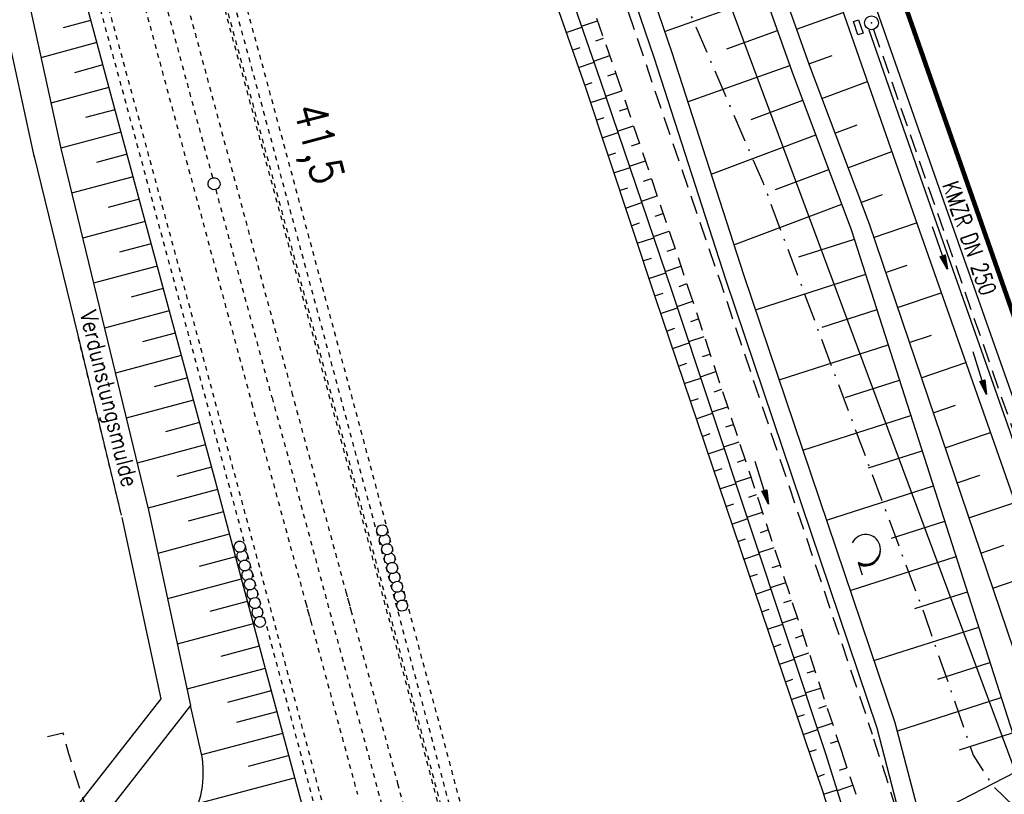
# Model space of a CAD drawing. Extents: x 446740 to 447511, y 442825 to 444215.
# Tile 9 of 94: x 447066 to 447172, y 443232 to 443316. Entities that reach past the tile are written whole.
import ezdxf
from ezdxf.enums import TextEntityAlignment as Align

# ---------------------------------------------------------------- set-up
doc = ezdxf.new("R2010")
doc.units = 0
doc.header["$LTSCALE"] = 2
doc.header["$MEASUREMENT"] = 0
for name, pattern in [('ACAD_ISO02W100', [0.5, 0.25, -0.25]), ('ACAD_ISO03W100', [0.5, 0.25, -0.25]), ('ACAD_ISO10W100W', [0.5, 0.25, -0.25]), ('AUSGEZOGEN', [0]), ('BAB-FM2', [2.6, 1.5, -0.5, 0.1, -0.5]), ('GESTRICH-X2', [1.5, 1, -0.5]), ('STRICHLINIEX2', [0.5, 0.25, -0.25])]:
    doc.linetypes.add(name, pattern=pattern)
doc.layers.get('0').update_dxf_attribs({"linetype": 'AUSGEZOGEN'})
for name, color, linetype in [('205-GRENZL-BAB', 7, 'AUSGEZOGEN'), ('BAB_FM', 5, 'BAB-FM2'), ('BOESCHG', 250, 'AUSGEZOGEN'), ('DB-Bahnachse', 7, 'CONTINUOUS'), ('DB-Geländemodellierung', 15, 'CONTINUOUS'), ('DB-Gleisachsen', 7, 'CONTINUOUS'), ('DB-Ingenieurbauwerke', 15, 'CONTINUOUS'), ('FBRTOP', 250, 'AUSGEZOGEN'), ('GRABEN', 250, 'AUSGEZOGEN'), ('KANAL', 7, 'GESTRICH-X2'), ('MULDE', 250, 'AUSGEZOGEN'), ('PFEIL', 7, 'CONTINUOUS'), ('PFEILTOP', 200, 'AUSGEZOGEN'), ('SCHSYMBOL', 200, 'AUSGEZOGEN'), ('STROMLTG', 4, 'AUSGEZOGEN'), ('TEXTO', 4, 'CONTINUOUS'), ('WALD', 8, 'AUSGEZOGEN'), ('WEG', 250, 'GESTRICH-X2')]:
    doc.layers.add(name, color=color, linetype=linetype)
doc.styles.add('ROMANS', font='romans.shx', dxfattribs={"width": 0.8})

# ---------------------------------------------------------------- blocks, each defined once
blk = doc.blocks.new('GST')
at = {"color": 0}
blk.add_circle((0, 0), 0.75, dxfattribs=at)
blk.add_point((0, 0), dxfattribs=at)
blk = doc.blocks.new('17')
blk.add_lwpolyline([(-0.76, -1.22), (0.75, -1.22), (0.75, -1.8), (-0.76, -1.8)], close=True)
blk.add_blockref('GST', (0, 0))
blk = doc.blocks.new('PFEIL2')
at = {"color": 0}
for p, q in [((0.88, 0), (-2.4, -0.01)), ((0.88, -0.27), (0.88, 0.28)), ((0.88, 0.28), (2.43, 0.01)), ((0.91, 0.27), (0.88, 0.26)), ((0.97, 0.26), (0.88, 0.25)), ((1.02, 0.25), (0.88, 0.23)), ((1.07, 0.24), (0.88, 0.21)), ((1.13, 0.23), (0.88, 0.19)), ((1.18, 0.22), (0.88, 0.17)), ((1.24, 0.21), (0.88, 0.15)), ((1.29, 0.21), (0.88, 0.14)), ((1.34, 0.2), (0.88, 0.12)), ((1.4, 0.19), (0.88, 0.1)), ((1.45, 0.18), (0.88, 0.08)), ((1.51, 0.17), (0.88, 0.06)), ((1.56, 0.16), (0.88, 0.04)), ((1.61, 0.15), (0.88, 0.02)), ((1.67, 0.14), (0.88, 0.01)), ((1.72, 0.13), (0.88, -0.01)), ((1.78, 0.12), (0.88, -0.03)), ((1.83, 0.11), (0.88, -0.05)), ((1.88, 0.1), (0.88, -0.07)), ((1.94, 0.09), (0.88, -0.09)), ((2.05, 0.08), (0.88, -0.12)), ((1.99, 0.08), (0.88, -0.11)), ((2.1, 0.07), (0.88, -0.14)), ((2.15, 0.06), (0.88, -0.16)), ((2.21, 0.05), (0.88, -0.18)), ((2.26, 0.04), (0.88, -0.2)), ((2.32, 0.03), (0.88, -0.22)), ((2.37, 0.02), (0.88, -0.23)), ((2.42, 0.01), (0.88, -0.25)), ((2.43, 0.01), (0.88, -0.27))]:
    blk.add_line(p, q, dxfattribs=at)
blk = doc.blocks.new('LW')
at = {"color": 0}
blk.add_line((1.18, 0), (2.58, 0), dxfattribs=at)
for centre, radius, start, end in [((0.07, 1.19), 1.6, 312.7202, 226.7249), ((0.17, 1.08), 1.68, 321.1992, 68.9844), ((0.08, 1.13), 1.67, 319.2916, 65.2101)]:
    blk.add_arc(centre, radius, start, end, dxfattribs=at)

msp = doc.modelspace()

# ---------------------------------------------------------------- linework, layer by layer
at = {"layer": '205-GRENZL-BAB', "flags": 128}
msp.add_lwpolyline([(447176.84, 443225.15), (447126.27, 443361.21)], dxfattribs=at)
at = {"layer": 'BAB_FM', "flags": 128}
msp.add_lwpolyline([(447041.09, 443572.53), (447059.62, 443523.41), (447073.19, 443487.89), (447078.81, 443472.96), (447089.52, 443444.22), (447100.85, 443411.87), (447104.63, 443401.17), (447108.16, 443390.66), (447109.91, 443386.11), (447112.79, 443378.7), (447114.65, 443373.89), (447126.29, 443344.06), (447146.09, 443298.15), (447163.6, 443251.32), (447168.8, 443236.26), (447170.93, 443232.91), (447173.17, 443230.78), (447174.5, 443228.82), (447177.14, 443201.34), (447178.75, 443201.5)], dxfattribs=at)
at = {"layer": 'BOESCHG'}
for p, q in [((447135.5, 443314.4), (447146.34, 443318.26)), ((447149.74, 443314.67), (447154.78, 443316.47)), ((447126.54, 443314.97), (447128.26, 443315.57)), ((447124.87, 443314.28), (447126.58, 443314.87)), ((447142.22, 443312.55), (447147.68, 443314.5)), ((447128.06, 443313.38), (447128.92, 443313.68)), ((447128.85, 443313.87), (447128.85, 443313.87)), ((447125.54, 443312.39), (447126.38, 443312.69)), ((447129.51, 443311.98), (447129.51, 443311.98)), ((447126.2, 443310.5), (447127.89, 443311.09)), ((447127.85, 443311.19), (447129.58, 443311.8)), ((447151.08, 443310.9), (447153.59, 443311.8)), ((447129.37, 443309.61), (447130.24, 443309.91)), ((447130.17, 443310.1), (447130.17, 443310.1)), ((447137.99, 443306.8), (447149.02, 443310.73)), ((447126.86, 443308.62), (447127.7, 443308.91)), ((447152.48, 443307.16), (447157.39, 443309)), ((447129.15, 443307.43), (447130.88, 443308.01)), ((447130.81, 443308.2), (447130.81, 443308.2)), ((447127.49, 443306.72), (447129.19, 443307.28)), ((447144.85, 443304.89), (447150.42, 443306.98)), ((447130.65, 443305.83), (447131.52, 443306.12)), ((447131.45, 443306.31), (447131.45, 443306.31)), ((447128.12, 443304.82), (447128.98, 443305.1)), ((447132.09, 443304.41), (447132.09, 443304.41)), ((447128.75, 443302.92), (447130.48, 443303.5)), ((447130.43, 443303.64), (447132.15, 443304.22)), ((447153.89, 443303.41), (447156.3, 443304.32)), ((447131.93, 443302.04), (447132.79, 443302.33)), ((447132.73, 443302.52), (447132.73, 443302.52)), ((447140.52, 443298.99), (447151.82, 443303.24)), ((447129.38, 443301.02), (447130.25, 443301.31)), ((447155.3, 443299.67), (447160.02, 443301.44)), ((447131.72, 443299.85), (447133.43, 443300.43)), ((447133.37, 443300.62), (447133.37, 443300.62)), ((447130.01, 443299.13), (447131.77, 443299.71)), ((447147.49, 443297.34), (447153.23, 443299.49)), ((447133.22, 443298.25), (447134.07, 443298.54)), ((447134.01, 443298.73), (447134.01, 443298.73)), ((447130.64, 443297.23), (447131.53, 443297.52)), ((447131.27, 443295.33), (447133.05, 443295.92)), ((447133, 443296.07), (447134.71, 443296.64)), ((447134.65, 443296.83), (447134.65, 443296.83)), ((447156.7, 443295.92), (447159.02, 443296.8)), ((447135.28, 443294.93), (447135.29, 443294.94)), ((447142.98, 443291.37), (447154.64, 443295.75)), ((447134.5, 443294.46), (447135.35, 443294.75)), ((447158.06, 443292.16), (447162.71, 443293.74)), ((447131.9, 443293.43), (447132.8, 443293.73)), ((447134.29, 443292.28), (447135.99, 443292.85)), ((447135.92, 443293.04), (447135.93, 443293.04)), ((447132.53, 443291.53), (447134.34, 443292.13)), ((447150.01, 443290.07), (447156, 443291.99)), ((447135.78, 443290.67), (447136.63, 443290.96)), ((447136.56, 443291.14), (447136.56, 443291.15)), ((447133.16, 443289.63), (447134.07, 443289.94)), ((447135.58, 443288.49), (447137.27, 443289.06)), ((447137.2, 443289.25), (447137.2, 443289.25)), ((447159.35, 443288.37), (447161.7, 443289.17)), ((447133.79, 443287.74), (447135.63, 443288.34)), ((447145.3, 443284.36), (447157.22, 443288.18)), ((447137.06, 443286.88), (447137.91, 443287.17)), ((447137.84, 443287.35), (447137.84, 443287.35)), ((447134.42, 443285.84), (447135.35, 443286.14)), ((447136.85, 443284.71), (447138.54, 443285.27)), ((447138.47, 443285.46), (447138.47, 443285.46)), ((447160.64, 443284.59), (447165.37, 443286.19)), ((447135.06, 443283.94), (447136.9, 443284.56)), ((447152.51, 443282.47), (447158.44, 443284.37)), ((447138.32, 443283.09), (447139.16, 443283.37)), ((447139.1, 443283.56), (447139.1, 443283.56)), ((447135.7, 443282.05), (447136.62, 443282.36)), ((447138.11, 443280.91), (447139.79, 443281.47)), ((447139.73, 443281.66), (447139.73, 443281.66)), ((447161.92, 443280.8), (447164.31, 443281.61)), ((447136.35, 443280.16), (447138.16, 443280.77)), ((447147.86, 443276.78), (447159.65, 443280.56)), ((447139.58, 443279.29), (447140.42, 443279.57)), ((447140.35, 443279.76), (447140.36, 443279.76)), ((447136.99, 443278.26), (447137.89, 443278.57)), ((447140.98, 443277.86), (447140.98, 443277.86)), ((447163.21, 443277.01), (447168.02, 443278.65)), ((447137.63, 443276.37), (447139.42, 443276.97)), ((447139.37, 443277.12), (447141.05, 443277.67)), ((447155.01, 443274.87), (447160.87, 443276.75)), ((447140.84, 443275.5), (447141.67, 443275.77)), ((447141.61, 443275.96), (447141.61, 443275.96)), ((447138.27, 443274.47), (447139.16, 443274.77)), ((447140.63, 443273.32), (447142.3, 443273.87)), ((447142.24, 443274.06), (447142.24, 443274.06)), ((447164.49, 443273.22), (447166.92, 443274.05)), ((447138.91, 443272.58), (447140.68, 443273.18)), ((447150.42, 443269.2), (447162.09, 443272.94)), ((447142.1, 443271.7), (447142.93, 443271.97)), ((447142.86, 443272.16), (447142.87, 443272.16)), ((447139.56, 443270.68), (447140.43, 443270.98)), ((447165.78, 443269.44), (447170.67, 443271.1)), ((447140.2, 443268.79), (447141.94, 443269.38)), ((447141.9, 443269.53), (447143.56, 443270.08)), ((447143.49, 443270.26), (447143.49, 443270.26)), ((447144.12, 443268.37), (447144.12, 443268.37)), ((447157.5, 443267.27), (447163.31, 443269.13)), ((447140.84, 443266.9), (447141.71, 443267.19)), ((447143.36, 443267.9), (447144.18, 443268.18)), ((447143.16, 443265.73), (447144.81, 443266.28)), ((447144.75, 443266.47), (447144.75, 443266.47)), ((447167.07, 443265.65), (447169.53, 443266.49)), ((447141.48, 443265), (447143.21, 443265.59)), ((447152.97, 443261.62), (447164.53, 443265.32)), ((447144.61, 443264.11), (447145.44, 443264.38)), ((447145.37, 443264.57), (447145.38, 443264.57)), ((447142.12, 443263.11), (447142.98, 443263.4)), ((447168.35, 443261.86), (447173.32, 443263.55)), ((447144.42, 443261.94), (447146.07, 443262.48)), ((447146, 443262.67), (447146, 443262.67)), ((447142.76, 443261.21), (447144.47, 443261.79)), ((447160, 443259.67), (447165.75, 443261.51)), ((447145.87, 443260.31), (447146.69, 443260.58)), ((447146.63, 443260.77), (447146.63, 443260.77)), ((447143.41, 443259.32), (447144.25, 443259.61)), ((447145.68, 443258.14), (447147.32, 443258.68)), ((447147.26, 443258.87), (447147.26, 443258.87)), ((447169.64, 443258.07), (447172.14, 443258.92)), ((447144.05, 443257.42), (447145.73, 443257.99)), ((447155.53, 443254.04), (447166.97, 443257.7)), ((447147.13, 443256.51), (447147.95, 443256.78)), ((447147.89, 443256.97), (447147.89, 443256.97)), ((447144.69, 443255.53), (447145.53, 443255.81)), ((447170.92, 443254.29), (447175.96, 443256)), ((447146.94, 443254.34), (447148.58, 443254.88)), ((447148.51, 443255.07), (447148.51, 443255.07)), ((447145.33, 443253.64), (447146.99, 443254.2)), ((447162.5, 443252.07), (447168.19, 443253.89)), ((447148.39, 443252.72), (447149.21, 443252.98)), ((447149.14, 443253.17), (447149.14, 443253.17)), ((447145.97, 443251.74), (447146.8, 443252.02)), ((447149.77, 443251.27), (447149.77, 443251.28)), ((447146.62, 443249.85), (447148.26, 443250.4)), ((447148.21, 443250.55), (447149.83, 443251.09)), ((447149.65, 443248.92), (447150.46, 443249.19)), ((447150.4, 443249.38), (447150.4, 443249.38)), ((447158.09, 443246.46), (447169.41, 443250.08)), ((447147.26, 443247.95), (447148.07, 443248.23)), ((447149.47, 443246.75), (447151.09, 443247.29)), ((447151.02, 443247.48), (447151.03, 443247.48)), ((447147.9, 443246.06), (447149.52, 443246.61)), ((447165, 443244.47), (447170.63, 443246.27)), ((447150.91, 443245.12), (447151.72, 443245.39)), ((447151.65, 443245.58), (447151.65, 443245.58)), ((447148.54, 443244.16), (447149.34, 443244.44)), ((447149.18, 443242.27), (447150.78, 443242.81)), ((447150.73, 443242.96), (447152.34, 443243.49)), ((447152.28, 443243.68), (447152.28, 443243.68)), ((447152.91, 443241.78), (447152.91, 443241.78)), ((447160.58, 443238.85), (447171.85, 443242.46)), ((447149.82, 443240.38), (447150.62, 443240.65)), ((447152.17, 443241.33), (447152.97, 443241.59)), ((447151.99, 443239.16), (447153.6, 443239.69)), ((447153.53, 443239.88), (447153.54, 443239.88)), ((447150.47, 443238.48), (447152.04, 443239.02)), ((447167.34, 443236.82), (447173.07, 443238.65)), ((447153.42, 443237.53), (447154.23, 443237.79)), ((447154.16, 443237.98), (447154.16, 443237.98)), ((447151.11, 443236.59), (447151.89, 443236.85)), ((447163.13, 443229.15), (447175.59, 443235.56)), ((447154.37, 443234.61), (447155.19, 443234.88)), ((447152.02, 443233.92), (447152.77, 443234.18)), ((447152.66, 443232.03), (447154.13, 443232.51)), ((447154.15, 443232.43), (447155.82, 443232.99))]:
    msp.add_line(p, q, dxfattribs=at)
msp.add_lwpolyline([(447062.64, 443560.93), (447063.01, 443559.76), (447073.75, 443528.05), (447151.12, 443310.8), (447157.57, 443293.63), (447175.98, 443239.39), (447177.71, 443236.56)], dxfattribs=at)
at = {"layer": 'BOESCHG', "flags": 128}
for points in [[(447061.07, 443559.64), (447071.86, 443527.41), (447149.23, 443310.13), (447155.69, 443292.92), (447173.13, 443238.45), (447175.96, 443235.12)], [(447104.72, 443374.99), (447108.89, 443359.87), (447126.91, 443308.48), (447134.48, 443285.68), (447151.37, 443235.82)]]:
    msp.add_lwpolyline(points, dxfattribs=at)
at = {"layer": 'BOESCHG'}
msp.add_lwpolyline([(447151.37, 443235.82, -0.010547), (447154.1, 443227.46, -0.011867), (447156.19, 443219.93, -0.00133)], format="xyb", dxfattribs=at)
at = {"layer": 'DB-Bahnachse', "linetype": 'ACAD_ISO10W100W'}
for p, q in [((447074.05, 443345.5), (447086.7, 443298.59)), ((447087.04, 443297.33), (447093.1, 443274.85)), ((447093.12, 443274.86), (447107.3, 443222.2))]:
    msp.add_line(p, q, dxfattribs=at)
at = {"layer": 'DB-Bahnachse', "linetype": 'Continuous'}
msp.add_ellipse((447086.87, 443297.96), major_axis=(-0.46, 0.46), ratio=1, start_param=2.598780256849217, end_param=8.881965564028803, dxfattribs=at)
at = {"layer": 'DB-Geländemodellierung', "linetype": 'Continuous'}
for p, q in [((447071.57, 443322.85), (447076.81, 443303.55)), ((447063.18, 443320.38), (447067.46, 443300.8)), ((447066.07, 443321.19), (447070.35, 443301.62)), ((447073.54, 443315.61), (447070.59, 443314.81)), ((447074.19, 443313.2), (447068.17, 443311.56)), ((447074.85, 443310.79), (447071.78, 443309.95)), ((447075.5, 443308.37), (447069.24, 443306.67)), ((447076.16, 443305.96), (447072.97, 443305.1)), ((447076.81, 443303.55), (447070.31, 443301.79)), ((447076.81, 443303.55), (447082.03, 443284.24)), ((447070.35, 443301.62), (447075.08, 443282.17)), ((447067.41, 443301.04), (447072.14, 443281.59)), ((447077.47, 443301.14), (447074.18, 443300.25)), ((447078.12, 443298.72), (447071.49, 443296.93)), ((447078.77, 443296.31), (447075.42, 443295.4)), ((447079.42, 443293.9), (447072.67, 443292.07)), ((447080.07, 443291.48), (447076.67, 443290.56)), ((447080.73, 443289.07), (447073.85, 443287.21)), ((447081.38, 443286.65), (447077.91, 443285.72)), ((447082.03, 443284.24), (447075.04, 443282.35)), ((447082.03, 443284.24), (447087.22, 443264.93)), ((447075.08, 443282.17), (447079.79, 443262.72)), ((447072.14, 443281.59), (447076.84, 443262.15)), ((447082.68, 443281.82), (447079.15, 443280.87)), ((447083.33, 443279.41), (447076.21, 443277.5)), ((447083.98, 443276.99), (447080.39, 443276.03)), ((447084.63, 443274.58), (447077.39, 443272.63)), ((447085.28, 443272.16), (447081.63, 443271.18)), ((447085.92, 443269.75), (447078.57, 443267.77)), ((447086.57, 443267.34), (447082.86, 443266.34)), ((447087.22, 443264.93), (447079.74, 443262.93)), ((447087.22, 443264.93), (447092.38, 443245.6)), ((447076.9, 443261.91), (447081.1, 443242.32)), ((447079.79, 443262.72), (447084.32, 443241.61)), ((447087.87, 443262.51), (447084.07, 443261.5)), ((447088.51, 443260.1), (447080.79, 443258.03)), ((447089.16, 443257.68), (447085.24, 443256.63)), ((447089.8, 443255.27), (447081.84, 443253.14)), ((447090.45, 443252.85), (447086.41, 443251.77)), ((447091.09, 443250.44), (447082.89, 443248.24)), ((447091.74, 443248.02), (447087.58, 443246.91)), ((447092.38, 443245.6), (447083.94, 443243.36)), ((447092.38, 443245.6), (447101.52, 443211.67)), ((447093.03, 443243.19), (447088.31, 443241.94)), ((447081.1, 443242.32), (447064.35, 443220.93)), ((447084.32, 443241.61), (447068.33, 443221.16)), ((447085.61, 443235.9), (447084.32, 443241.61)), ((447093.65, 443240.92), (447089.3, 443239.77)), ((447094.24, 443238.6), (447085.52, 443236.27)), ((447094.88, 443236.18), (447090.53, 443235.03)), ((447095.52, 443233.76), (447085.17, 443231.03))]:
    msp.add_line(p, q, dxfattribs=at)
at = {"layer": 'DB-Geländemodellierung', "linetype": 'ACAD_ISO02W100'}
msp.add_line((447072.19, 443281.36), (447076.9, 443261.91), dxfattribs=at)
at = {"layer": 'DB-Geländemodellierung', "linetype": 'Continuous'}
msp.add_ellipse((447075.26, 443234.38), major_axis=(-2.51, 10.15), ratio=1, start_param=3.095664, end_param=4.616208, dxfattribs=at)
at = {"layer": 'DB-Gleisachsen', "linetype": 'ACAD_ISO03W100'}
for p, q in [((447076.22, 443346.08), (447095.27, 443275.43)), ((447071.88, 443344.91), (447090.93, 443274.26)), ((447095.25, 443275.43), (447101.77, 443251.39)), ((447090.91, 443274.26), (447097.43, 443250.21)), ((447101.12, 443253.83), (447106.68, 443233.19)), ((447096.78, 443252.66), (447102.34, 443232.02)), ((447106.67, 443233.18), (447109.47, 443222.78))]:
    msp.add_line(p, q, dxfattribs=at)
at = {"layer": 'DB-Ingenieurbauwerke', "linetype": 'ACAD_ISO03W100'}
for centre, major_axis, start_param, end_param in [((432612.54, 439385.81), (-3603.02, 14560.85), -1.563139, -1.537591), ((432617.34, 439386.46), (-3602.04, 14555.89), -1.563155, -1.537607), ((432600.7, 439382.48), (-3603.4, 14560.75), -1.563165, -1.537617)]:
    msp.add_ellipse(centre, major_axis=major_axis, ratio=1, start_param=start_param, end_param=end_param, dxfattribs=at)
at = {"layer": 'DB-Ingenieurbauwerke', "linetype": 'STRICHLINIEX2'}
for major_axis, start_param, end_param in [((-3604.72, 14567.69), -1.56314, -1.537591), ((-3605.04, 14568.84), -1.563142, -1.537593), ((-3601.83, 14553.88), -1.563174, -1.537625)]:
    msp.add_ellipse((432606.62, 439384.14), major_axis=major_axis, ratio=1, start_param=start_param, end_param=end_param, dxfattribs=at)
at = {"layer": 'DB-Ingenieurbauwerke', "linetype": 'Continuous'}
for centre, start_param, end_param in [((447105.01, 443260.52), 2.598780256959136, 8.881965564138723), ((447105.28, 443259.5), -0.019553, 2.111319), ((447105.28, 443259.5), 3.12204, 5.252911), ((447089.64, 443258.76), 2.598780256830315, 8.881965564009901), ((447105.55, 443258.49), 2.598780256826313, 8.881965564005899), ((447089.91, 443257.74), -0.019553, 2.111319), ((447089.91, 443257.74), 3.12204, 5.252911), ((447105.82, 443257.47), -0.019553, 2.111319), ((447105.82, 443257.47), 3.12204, 5.252911), ((447090.18, 443256.73), 2.598780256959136, 8.881965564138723), ((447106.09, 443256.46), 2.598780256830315, 8.881965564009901), ((447090.45, 443255.71), -0.019553, 2.111319), ((447090.45, 443255.71), 3.12204, 5.252911), ((447106.36, 443255.44), -0.019553, 2.111319), ((447106.36, 443255.44), 3.12204, 5.252911), ((447090.72, 443254.7), 2.598780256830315, 8.881965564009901), ((447106.63, 443254.43), 2.598780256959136, 8.881965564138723), ((447091, 443253.69), -0.019553, 2.111319), ((447091, 443253.69), 3.12204, 5.252911), ((447106.9, 443253.41), -0.019553, 2.111319), ((447106.9, 443253.41), 3.12204, 5.252911), ((447091.27, 443252.67), 2.598780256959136, 8.881965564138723), ((447107.17, 443252.4), 2.598780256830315, 8.881965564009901), ((447091.54, 443251.66), -0.019553, 2.111319), ((447091.81, 443250.64), 2.598780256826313, 8.881965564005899), ((447091.54, 443251.66), 3.12204, 5.252911)]:
    msp.add_ellipse(centre, major_axis=(-0.424, 0.424), ratio=1, start_param=start_param, end_param=end_param, dxfattribs=at)
at = {"layer": 'FBRTOP', "color": 0, "const_width": 0.5}
for points in [[(447118.97, 443523.41, 0), (447120.06, 443520.3, 0.000001), (447128.32, 443496.71, -0.000001), (447136.57, 443473.11), (447169.61, 443378.72), (447194.38, 443307.94), (447235.68, 443189.95, 0.000007), (447239.8, 443178.15, -0.000007), (447243.93, 443166.36), (447252.19, 443142.76, -0.000006), (447256.32, 443130.96, 0.000022), (447260.45, 443119.16, 0.000245), (447260.49, 443119.05, -0.000037), (447260.75, 443118.3, -0.001706), (447263.81, 443109.5, -0.001063), (447268.63, 443095.36, -0.001991), (447272.09, 443084.99, -0.001529), (447276.51, 443071.45, -0.001558), (447280.34, 443059.48, -0.001554), (447284.1, 443047.45, -0.001558)], [(447097.14, 443501.03, 0.000001), (447101.89, 443487.46, -0.000001), (447110.15, 443463.86), (447143.18, 443369.48), (447167.95, 443298.69), (447209.25, 443180.7, 0.000007), (447213.38, 443168.9, -0.000007), (447217.51, 443157.11), (447225.76, 443133.51, -0.000006), (447229.89, 443121.71, 0.000024), (447234.02, 443109.91, 0.00024), (447234.06, 443109.81, -0.000035), (447234.3, 443109.11, -0.001704), (447237.33, 443100.4, -0.001064), (447242.09, 443086.43, -0.001991), (447245.51, 443076.2, -0.001529), (447249.86, 443062.85, -0.001558), (447253.64, 443051.04, -0.001554)]]:
    msp.add_lwpolyline(points, format="xyb", dxfattribs=at)
at = {"layer": 'FBRTOP', "color": 0, "const_width": 0.5, "flags": 128}
msp.add_lwpolyline([(447054.23, 443672.01, -0.000058), (447059.15, 443657.98, -0.000209), (447060.51, 443654.1), (447076.91, 443607.23, -0.00001), (447085.11, 443583.76, 0.00012), (447093.32, 443560.29, 0.000417), (447101.43, 443537.18, -0.000045), (447109.54, 443514.08, -0.00001), (447124.64, 443471.03, -0.000095), (447126.18, 443466.66, -0.000016), (447129.92, 443455.97, -0.000005), (447142.61, 443419.74, -0.000002), (447150.9, 443396.08, 0.000002), (447159.19, 443372.42, 0.000036), (447167.39, 443349.02, -0.000032), (447175.58, 443325.62, -0.000186), (447183.81, 443302.1, 0.000047), (447192.04, 443278.58, 0.000085), (447192.14, 443278.31, 0), (447208.43, 443231.8, 0.000395), (447209.64, 443228.37, 0.000103), (447214.26, 443215.27)], format="xyb", dxfattribs=at)
at = {"layer": 'FBRTOP', "color": 0, "flags": 128}
msp.add_lwpolyline([(447041.12, 443647.93), (447049.5, 443624.23), (447057.64, 443600.76), (447065.84, 443577.21), (447074.08, 443553.72), (447082.36, 443530.36), (447091.33, 443507.06), (447099.91, 443483.61), (447108.15, 443460.15), (447116.43, 443436.52), (447124.64, 443413.08), (447132.94, 443389.49), (447141.15, 443366.03), (447149.45, 443342.39), (447157.67, 443318.88), (447165.87, 443295.39), (447174.16, 443271.82), (447182.37, 443248.37)], dxfattribs=at)
at = {"layer": 'FBRTOP', "color": 0}
for points in [[(447121.6, 443524.97, 0), (447122.89, 443521.3, 0.000001), (447131.15, 443497.7, -0.000001), (447139.41, 443474.1), (447172.44, 443379.72), (447197.21, 443308.93), (447223.28, 443234.83, 0.000007)], [(447237.58, 443193.59), (447238.51, 443190.94, 0.000007), (447242.64, 443179.15, -0.000007), (447246.77, 443167.35), (447255.02, 443143.75, -0.000006), (447259.15, 443131.95, 0.000022), (447263.28, 443120.15, 0.000246), (447263.32, 443120.04, -0.000037), (447263.59, 443119.28, -0.001707), (447266.64, 443110.48, -0.001063), (447271.47, 443096.32, -0.001991), (447274.94, 443085.93, -0.001529), (447279.37, 443072.38, -0.001558), (447283.2, 443060.38, -0.001554), (447286.96, 443048.34, -0.001558)]]:
    msp.add_lwpolyline(points, format="xyb", dxfattribs=at)
at = {"layer": 'GRABEN', "flags": 128}
msp.add_lwpolyline([(447157.96, 443220.26), (447152.95, 443236.28), (447136.31, 443286.33), (447128.57, 443309.13), (447110.72, 443360.58), (447105.8, 443375)], dxfattribs=at)
at = {"layer": 'KANAL'}
msp.add_line((447158.06, 443314.62), (447174.25, 443268.06), dxfattribs=at)
at = {"layer": 'MULDE'}
for points in [[(447066.1, 443565.8), (447070.75, 443552.54), (447079.05, 443529.14), (447088.03, 443505.82), (447096.59, 443482.42), (447104.82, 443458.98), (447113.1, 443435.36), (447121.31, 443411.91), (447129.61, 443388.33), (447137.82, 443364.86), (447146.12, 443341.22), (447154.34, 443317.71), (447162.55, 443294.22), (447170.83, 443270.65), (447179.04, 443247.22), (447183.65, 443232.73)], [(447051.04, 443549.41), (447063.07, 443515.47), (447075.43, 443482.06), (447094.39, 443429.28), (447106.51, 443392.76), (447116.73, 443363.21), (447134.37, 443311.52), (447142.12, 443287.55), (447158.43, 443239.19), (447161.37, 443227.77)], [(447157.55, 443314.6), (447164.43, 443294.88), (447172.72, 443271.31), (447173.86, 443268.04)]]:
    msp.add_lwpolyline(points, dxfattribs=at)
at = {"layer": 'MULDE', "flags": 128}
msp.add_lwpolyline([(447052.93, 443550.07), (447064.95, 443516.15), (447077.31, 443482.75), (447096.28, 443429.94), (447108.41, 443393.4), (447118.62, 443363.86), (447136.27, 443312.15), (447144.02, 443288.17), (447160.35, 443239.76), (447164.89, 443222.47)], dxfattribs=at)
at = {"layer": 'STROMLTG', "linetype": 'GESTRICH-X2', "flags": 128}
msp.add_lwpolyline([(447074.96, 443215.1), (447075.45, 443219.51), (447074.98, 443224.51), (447071.18, 443236.37), (447070.58, 443238.63), (447068.58, 443238.16)], dxfattribs=at)
at = {"layer": 'WEG', "flags": 128}
for points in [[(447016.66, 443628.7), (447017.56, 443627.3), (447024.22, 443616.4), (447029.72, 443602.93), (447062.41, 443515.36), (447074.9, 443481.42), (447093.73, 443429.14), (447105.78, 443392.47), (447115.76, 443362.82), (447133.47, 443310.91), (447141.52, 443287.34), (447157.92, 443238.51)], [(447163.37, 443221.81), (447162.93, 443222.92), (447157.92, 443238.51)], [(447154.56, 443236.78), (447159.33, 443222.37), (447159.97, 443220.58)]]:
    msp.add_lwpolyline(points, dxfattribs=at)
at = {"layer": 'WEG'}
msp.add_lwpolyline([(447107.17, 443376), (447112.32, 443361.16), (447130.24, 443309.88), (447137.99, 443286.91), (447154.56, 443236.78)], dxfattribs=at)

# ---------------------------------------------------------------- block references
at = {"layer": 'PFEIL', "rotation": 289.1630000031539}
msp.add_blockref('PFEIL2', (447165.22, 443291.03), dxfattribs=at)
at = {"layer": 'PFEILTOP'}
for p, rotation in [((447169.53, 443277.53), 287.2444842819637), ((447146.01, 443265.67), 287.0518209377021)]:
    msp.add_blockref('PFEIL2', p, dxfattribs=dict(at, rotation=rotation))
at = {"layer": 'SCHSYMBOL', "rotation": 289.2892}
msp.add_blockref('17', (447157.83, 443315.35), dxfattribs=at)
at = {"layer": 'WALD', "rotation": 287.7007049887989}
msp.add_blockref('LW', (447156.05, 443258.19), dxfattribs=at)

# ---------------------------------------------------------------- texts
at = {"layer": 'DB-Bahnachse', "linetype": 'Continuous', "style": 'ROMANS', "oblique": 360, "width": 0.8334}
msp.add_text('41,5', height=3.5, rotation=284.5691, dxfattribs=at).set_placement((447095.42, 443306.11))
at = {"layer": 'DB-Geländemodellierung', "linetype": 'Continuous', "style": 'ROMANS', "oblique": 360, "width": 0.8337}
msp.add_text('Verdunstungsmulde', height=1.8, rotation=283.7, dxfattribs=at).set_placement((447072.37, 443284.02))
at = {"layer": 'TEXTO', "style": 'ROMANS', "width": 0.75}
msp.add_text('KMZR DN 250', height=1.8, rotation=289.163, dxfattribs=at).set_placement((447167.57, 443291.79), align=Align.CENTER)

doc.saveas('drawing.dxf')
